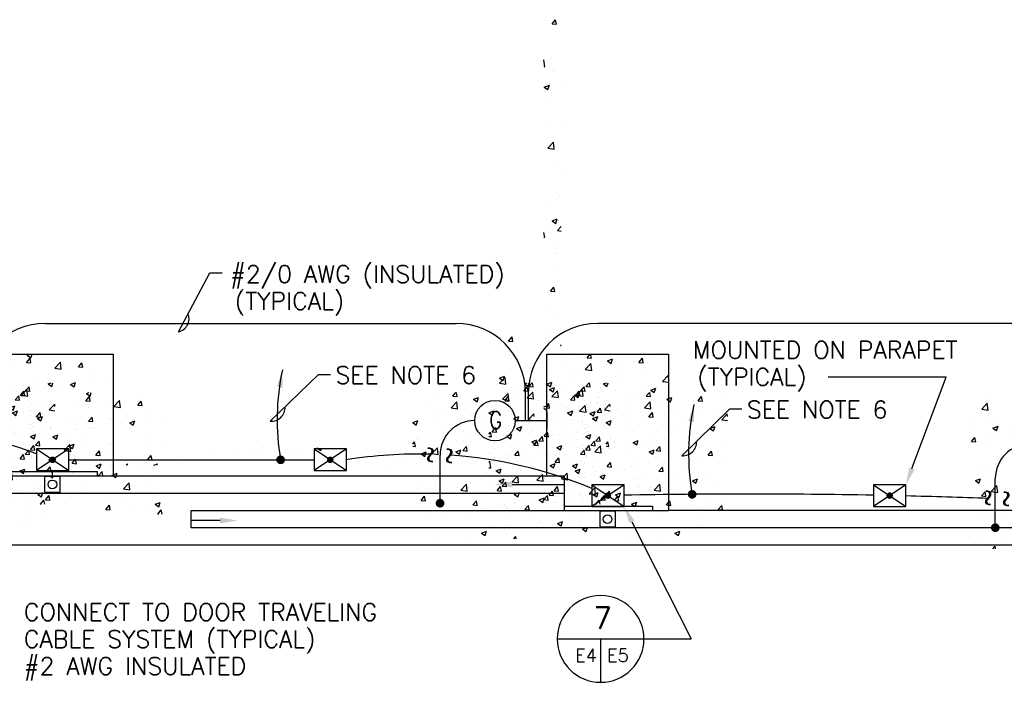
# Model space of a CAD drawing. Extents: x -210 to 4628, y -2287 to 14168.
# Tile 8 of 46: x 1138 to 1819, y 1215 to 1673. Entities that reach past the tile are written whole.
import ezdxf
from ezdxf.enums import TextEntityAlignment as Align

# ---------------------------------------------------------------- set-up
doc = ezdxf.new("R2010")
doc.units = 0
doc.header["$LTSCALE"] = 24
doc.linetypes.add('HIDDEN', pattern=[0])
doc.linetypes.add('PHANTOM', pattern=[0])
doc.layers.get('0').update_dxf_attribs({"linetype": 'CONTINUOUS'})
for name, color, linetype in [('E1', 4, 'CONTINUOUS'), ('E2', 2, 'CONTINUOUS'), ('ELEC', 4, 'CONTINUOUS'), ('ETEXT', 3, 'CONTINUOUS'), ('S1', 4, 'CONTINUOUS'), ('S6', 1, 'CONTINUOUS'), ('STRUCT', 2, 'CONTINUOUS')]:
    doc.layers.add(name, color=color, linetype=linetype)
doc.styles.get("Standard").update_dxf_attribs({"font": 'SIMPLEX'})

# ---------------------------------------------------------------- blocks, each defined once
blk = doc.blocks.new('*X')
at = {"color": 0}
for p, q in [((779.63, 1487.79), (779.63, 1487.79)), ((784.51, 1485.48), (786.92, 1488.35)), ((784.51, 1485.48), (787.5, 1485.21)), ((787.5, 1485.21), (786.92, 1488.35)), ((778.69, 1460.47), (778.8, 1460.58)), ((779.35, 1455.84), (778.8, 1460.58)), ((783.77, 1462.25), (783.77, 1462.25)), ((778.69, 1455.94), (779.35, 1455.84)), ((784.9, 1452.5), (784.9, 1452.5)), ((786.23, 1453.77), (786.23, 1453.77)), ((779.06, 1441.78), (782.56, 1443.13)), ((779.06, 1441.78), (781.54, 1440.1)), ((781.54, 1440.1), (782.56, 1443.13)), ((789.97, 1442.43), (789.97, 1442.43)), ((784.26, 1434.43), (784.26, 1434.43)), ((780.23, 1416.88), (780.23, 1416.88)), ((790.05, 1417.2), (790.05, 1417.2)), ((781.54, 1399.54), (785.43, 1403.6)), ((785.98, 1398.85), (785.43, 1403.6)), ((781.54, 1399.54), (785.98, 1398.85)), ((786.08, 1390.45), (786.08, 1390.45)), ((790.11, 1382.82), (790.11, 1382.82)), ((782.16, 1362.2), (782.16, 1362.2)), ((787.24, 1364.78), (787.24, 1364.78)), ((789.5, 1366.18), (789.5, 1366.18)), ((784.57, 1349.14), (788.07, 1350.48)), ((784.57, 1349.14), (787.06, 1347.46)), ((787.06, 1347.46), (788.07, 1350.48)), ((788.89, 1349.53), (788.89, 1349.53)), ((781.53, 1344.12), (781.53, 1344.12)), ((788.16, 1342.56), (790.69, 1345.2)), ((788.16, 1342.56), (790.69, 1342.17)), ((778.69, 1340.91), (778.81, 1341.05)), ((778.69, 1337.97), (779.39, 1337.91)), ((779.39, 1337.91), (778.81, 1341.05)), ((788.28, 1332.89), (788.28, 1332.89)), ((785.93, 1327.14), (785.93, 1327.14)), ((787.31, 1326.9), (787.31, 1326.9)), ((787.68, 1316.24), (787.68, 1316.24)), ((783.34, 1300.56), (785.75, 1303.44)), ((783.34, 1300.56), (786.33, 1300.3)), ((786.33, 1300.3), (785.75, 1303.44)), ((787.07, 1299.6), (787.07, 1299.6)), ((784.3, 1287.27), (784.3, 1287.27)), ((786.46, 1282.96), (786.46, 1282.96)), ((747.85, 1267.73), (747.85, 1267.73)), ((754.41, 1266.09), (756.82, 1268.97)), ((757.4, 1265.83), (756.82, 1268.96)), ((779.43, 1271.89), (779.43, 1271.89)), ((747.87, 1262.85), (747.87, 1262.85)), ((754.41, 1266.09), (757.4, 1265.83)), ((759.88, 1262.56), (759.88, 1262.56)), ((774.56, 1261.73), (774.56, 1261.73)), ((785.79, 1263.83), (785.79, 1263.83)), ((785.85, 1266.31), (785.85, 1266.31)), ((790.27, 1262.96), (790.69, 1263.46)), ((790.27, 1262.96), (790.69, 1262.92)), ((748.06, 1236.87), (751.95, 1240.93)), ((748.07, 1240.36), (751.57, 1241.71)), ((748.07, 1240.36), (750.56, 1238.69)), ((750.56, 1238.69), (751.57, 1241.71)), ((752.51, 1236.18), (751.96, 1240.93)), ((746.56, 1236.32), (746.56, 1236.32)), ((748.06, 1236.87), (752.51, 1236.18)), ((784.57, 1236.59), (784.57, 1236.59)), ((784.64, 1233.02), (784.64, 1233.02)), ((791.3, 1235.18), (791.3, 1235.18)), ((801.42, 1228.6), (805.32, 1232.66)), ((805.87, 1227.91), (805.32, 1232.66)), ((810.31, 1236.54), (810.31, 1236.54)), ((818, 1234.05), (818, 1234.05)), ((819.93, 1236.36), (822.08, 1237.19)), ((819.93, 1236.36), (822.42, 1234.68)), ((822.42, 1234.68), (823.26, 1237.19)), ((1148.9, 1231.58), (1151.32, 1234.45)), ((1149.37, 1236.47), (1151.24, 1237.19)), ((1149.37, 1236.47), (1151.85, 1234.79)), ((1151.89, 1231.32), (1151.32, 1234.45)), ((1151.85, 1234.79), (1152.66, 1237.19)), ((1167.3, 1235.44), (1167.3, 1235.44)), ((1167.4, 1233.02), (1167.4, 1233.02)), ((1186.33, 1235.52), (1186.33, 1235.52)), ((1523.98, 1234.11), (1523.98, 1234.11)), ((1536.46, 1234.68), (1538.57, 1237.19)), ((1536.46, 1234.68), (1539.45, 1234.41)), ((1539.45, 1234.41), (1538.94, 1237.19)), ((1550.66, 1232.57), (1554.16, 1233.92)), ((1550.66, 1232.57), (1553.15, 1230.9)), ((1553.15, 1230.89), (1554.16, 1233.92)), ((1572.32, 1231.54), (1574.73, 1234.41)), ((1575.31, 1231.27), (1574.73, 1234.41)), ((1588.09, 1234.44), (1588.09, 1234.44)), ((1906.64, 1236.52), (1906.64, 1236.52)), ((1959.88, 1234.63), (1962.02, 1237.19)), ((1959.88, 1234.63), (1962.87, 1234.37)), ((1962.87, 1234.37), (1962.35, 1237.19)), ((797.21, 1225.35), (799.62, 1228.22)), ((800.2, 1225.08), (799.62, 1228.22)), ((801.42, 1228.6), (805.87, 1227.91)), ((1141.33, 1231.69), (1141.33, 1231.69)), ((1148.9, 1231.58), (1151.89, 1231.32)), ((1154.88, 1231.38), (1154.88, 1231.38)), ((1168.33, 1227.65), (1172.22, 1231.71)), ((1168.33, 1227.65), (1172.77, 1226.96)), ((1172.78, 1226.96), (1172.22, 1231.71)), ((1184.77, 1228.44), (1187.18, 1231.31)), ((1184.77, 1228.44), (1187.76, 1228.18)), ((1187.76, 1228.18), (1187.18, 1231.31)), ((1521.91, 1230.15), (1521.91, 1230.15)), ((1525.06, 1226.14), (1525.06, 1226.14)), ((1535.23, 1226.7), (1539.13, 1230.76)), ((1535.23, 1226.7), (1539.68, 1226.01)), ((1539.68, 1226.01), (1539.13, 1230.76)), ((1548.6, 1229.02), (1548.6, 1229.02)), ((1556.64, 1230.3), (1556.64, 1230.3)), ((1569.15, 1231.95), (1569.15, 1231.95)), ((1572.32, 1231.54), (1575.31, 1231.28)), ((1575.29, 1227.89), (1575.29, 1227.89)), ((1902.14, 1225.75), (1906.03, 1229.81)), ((1902.14, 1225.75), (1906.59, 1225.06)), ((1906.59, 1225.06), (1906.03, 1229.81)), ((1951.95, 1228.68), (1955.45, 1230.02)), ((1951.95, 1228.68), (1954.44, 1227)), ((1954.44, 1227), (1955.46, 1230.02)), ((1957.68, 1227.15), (1957.68, 1227.15)), ((1958.39, 1229.23), (1958.39, 1229.23)), ((1968.75, 1226.76), (1968.75, 1226.76)), ((1970.91, 1230.88), (1970.91, 1230.88)), ((778.69, 1220.53), (781.42, 1221.58)), ((778.69, 1219.71), (780.41, 1218.56)), ((780.41, 1218.55), (781.42, 1221.58)), ((797.21, 1225.35), (800.2, 1225.08)), ((803, 1221.03), (803, 1221.03)), ((809.7, 1219.9), (809.7, 1219.9)), ((815.52, 1222.68), (815.52, 1222.68)), ((1138.29, 1220.52), (1138.29, 1220.52)), ((1164.98, 1219.39), (1164.98, 1219.39)), ((1192.36, 1222.31), (1192.36, 1222.31)), ((1204.76, 1219.95), (1204.76, 1219.95)), ((1532.45, 1223.43), (1532.45, 1223.43)), ((1549.35, 1221.21), (1549.35, 1221.21)), ((1559.15, 1222.3), (1559.15, 1222.3)), ((1560.66, 1220), (1560.66, 1220)), ((1575.02, 1224.73), (1575.02, 1224.73)), ((1585.84, 1221.18), (1585.84, 1221.18)), ((1588.59, 1218.42), (1592.49, 1222.48)), ((1589.82, 1225.01), (1589.82, 1225.01)), ((1592.69, 1220.73), (1592.49, 1222.48)), ((1895.36, 1220.93), (1895.36, 1220.93)), ((1906.04, 1219.88), (1906.04, 1219.88)), ((1907.88, 1222.58), (1907.88, 1222.58)), ((1926.82, 1225.07), (1926.82, 1225.07)), ((1932, 1223.63), (1932, 1223.63)), ((1939.59, 1221.76), (1939.59, 1221.76)), ((1955.5, 1217.47), (1959.39, 1221.53)), ((1959.95, 1216.78), (1959.4, 1221.53)), ((752.48, 1214.38), (752.48, 1214.38)), ((784.03, 1216.38), (784.03, 1216.38)), ((802.82, 1216.49), (802.82, 1216.49)), ((1140.72, 1215.05), (1140.72, 1215.05)), ((1152.58, 1213.24), (1152.58, 1213.24)), ((1154.24, 1213.3), (1154.24, 1213.3)), ((1166.69, 1218.79), (1166.69, 1218.79)), ((1173.18, 1215.8), (1173.18, 1215.8)), ((1179.21, 1216.34), (1182.71, 1217.68)), ((1179.21, 1216.34), (1181.7, 1214.66)), ((1181.7, 1214.66), (1182.71, 1217.68)), ((1181.74, 1218.25), (1181.74, 1218.25)), ((1191.67, 1218.27), (1191.67, 1218.27)), ((1508.69, 1216.46), (1512.15, 1217.79)), ((1508.69, 1216.42), (1511.14, 1214.77)), ((1511.14, 1214.77), (1512.15, 1217.79)), ((1523.38, 1217.46), (1523.38, 1217.46)), ((1531.5, 1215), (1531.5, 1215)), ((1556, 1212.23), (1556, 1212.23)), ((1574.94, 1214.72), (1574.94, 1214.72)), ((1580.51, 1212.44), (1584.01, 1213.79)), ((1580.51, 1212.44), (1582.99, 1210.76)), ((1582.99, 1210.76), (1584.01, 1213.79)), ((1588.59, 1218.42), (1592.69, 1217.79)), ((1895.59, 1214.36), (1895.59, 1214.36)), ((1909.94, 1212.55), (1913.44, 1213.9)), ((1909.94, 1212.55), (1912.43, 1210.87)), ((1910.43, 1216.75), (1910.43, 1216.75)), ((1912.43, 1210.87), (1913.44, 1213.89)), ((1922.28, 1213.23), (1922.28, 1213.23)), ((1948.97, 1212.1), (1948.97, 1212.1)), ((1955.5, 1217.47), (1959.95, 1216.78)), ((1976.69, 1213.65), (1976.69, 1213.65)), ((781.57, 1209.63), (781.57, 1209.63)), ((808.26, 1208.5), (808.26, 1208.5)), ((814.8, 1205.52), (814.8, 1205.52)), ((821.3, 1205.45), (821.3, 1205.45)), ((1141.72, 1211.66), (1141.72, 1211.66)), ((1191.75, 1205.67), (1191.75, 1205.67)), ((1193.72, 1207.27), (1193.72, 1207.27)), ((1511.9, 1206.42), (1511.9, 1206.42)), ((1543.48, 1210.58), (1543.48, 1210.58)), ((1572.64, 1209.02), (1572.64, 1209.02)), ((1574.41, 1208.09), (1574.41, 1208.09)), ((1895.09, 1203.3), (1897.5, 1206.17)), ((1898.08, 1203.04), (1897.5, 1206.17)), ((1906.13, 1207.64), (1906.13, 1207.64)), ((1913.66, 1205.35), (1913.66, 1205.35)), ((1922.41, 1205.77), (1922.41, 1205.77)), ((1931.4, 1206.98), (1931.4, 1206.98)), ((1932.82, 1206.52), (1932.82, 1206.52)), ((1945.24, 1209.51), (1945.24, 1209.51)), ((1951.57, 1210.78), (1951.57, 1210.78)), ((1957.07, 1210.5), (1957.07, 1210.5)), ((1957.76, 1211.16), (1957.76, 1211.16)), ((1959.51, 1205.39), (1959.51, 1205.39)), ((1975.66, 1210.98), (1975.66, 1210.98)), ((783.42, 1199.73), (783.42, 1199.73)), ((785.64, 1200.51), (785.64, 1200.51)), ((789.85, 1201.31), (789.85, 1201.31)), ((792.11, 1202.92), (792.11, 1202.92)), ((802.36, 1202.96), (802.36, 1202.96)), ((807.76, 1200.1), (811.26, 1201.45)), ((807.76, 1200.1), (810.25, 1198.42)), ((809.09, 1203.25), (809.09, 1203.25)), ((810.25, 1198.42), (811.27, 1201.45)), ((818.8, 1201.79), (818.8, 1201.79)), ((1137.2, 1200.21), (1140.7, 1201.56)), ((1137.2, 1200.21), (1139.69, 1198.53)), ((1139.69, 1198.53), (1140.7, 1201.55)), ((1164.56, 1202.26), (1164.56, 1202.26)), ((1166.08, 1202.15), (1166.08, 1202.15)), ((1191.6, 1200.23), (1191.6, 1200.23)), ((1204.12, 1201.88), (1204.12, 1201.88)), ((1508.69, 1201.58), (1509.95, 1203.08)), ((1508.69, 1200.1), (1510.52, 1199.94)), ((1510.52, 1199.94), (1509.95, 1203.07)), ((1511.96, 1204.73), (1511.96, 1204.73)), ((1514.33, 1199.01), (1514.33, 1199.01)), ((1522.77, 1200.82), (1522.77, 1200.82)), ((1538.66, 1203.61), (1538.66, 1203.61)), ((1543.4, 1197.07), (1545.81, 1199.94)), ((1543.49, 1204.02), (1543.49, 1204.02)), ((1546.39, 1196.8), (1545.81, 1199.94)), ((1548.74, 1204.57), (1548.74, 1204.57)), ((1565.35, 1202.48), (1565.35, 1202.48)), ((1592.04, 1201.35), (1592.04, 1201.35)), ((1893.25, 1200.77), (1893.25, 1200.77)), ((1894.73, 1202.86), (1894.73, 1202.86)), ((1895.09, 1203.3), (1898.08, 1203.04)), ((1905.43, 1203.24), (1905.43, 1203.24)), ((1930.95, 1200.16), (1933.36, 1203.03)), ((1930.95, 1200.16), (1933.94, 1199.9)), ((1933.94, 1199.9), (1933.36, 1203.03)), ((1966.82, 1197.02), (1969.23, 1199.9)), ((1969.81, 1196.76), (1969.23, 1199.89)), ((582.33, 1191.98), (582.33, 1191.98)), ((584.78, 1192.11), (584.78, 1192.11)), ((604.27, 1191.69), (604.27, 1191.69)), ((622.04, 1191.98), (622.57, 1192.19)), ((622.04, 1191.98), (624.53, 1190.31)), ((624.53, 1190.31), (625.16, 1192.19)), ((701.33, 1188.17), (705.18, 1192.19)), ((705.77, 1187.48), (705.23, 1192.19)), ((1128.55, 1194.97), (1128.55, 1194.97)), ((1128.57, 1191.94), (1128.57, 1191.94)), ((1135.4, 1197.26), (1135.4, 1197.26)), ((1140.11, 1198.4), (1140.11, 1198.4)), ((1141.09, 1193.58), (1141.09, 1193.58)), ((1155.24, 1193.84), (1155.24, 1193.84)), ((1155.84, 1193.97), (1158.25, 1196.84)), ((1155.84, 1193.97), (1158.83, 1193.71)), ((1158.83, 1193.71), (1158.25, 1196.84)), ((1160.02, 1196.08), (1160.02, 1196.08)), ((1181.93, 1192.72), (1181.93, 1192.72)), ((1191.71, 1190.83), (1194.12, 1193.7)), ((1194.7, 1190.57), (1194.12, 1193.7)), ((1538.49, 1196.32), (1542, 1197.66)), ((1538.49, 1196.32), (1540.98, 1194.64)), ((1540.98, 1194.64), (1542, 1197.66)), ((1542.85, 1192.51), (1542.85, 1192.51)), ((1543.4, 1197.07), (1546.39, 1196.8)), ((1561.78, 1195), (1561.78, 1195)), ((1579.26, 1193.93), (1581.67, 1196.8)), ((1579.26, 1193.93), (1582.25, 1193.67)), ((1582.25, 1193.67), (1581.67, 1196.8)), ((1939.79, 1192.42), (1943.29, 1193.76)), ((1939.79, 1192.42), (1942.27, 1190.74)), ((1942.28, 1190.74), (1943.29, 1193.76)), ((1956.46, 1193.86), (1956.46, 1193.86)), ((1963.54, 1193.93), (1963.54, 1193.93)), ((1966.82, 1197.02), (1969.81, 1196.76)), ((1970.66, 1193.28), (1970.66, 1193.28)), ((416.59, 1184.64), (419, 1187.51)), ((419.58, 1184.38), (419.01, 1187.51)), ((436.32, 1183.87), (439.82, 1185.21)), ((437.97, 1190.96), (437.97, 1190.96)), ((438.8, 1182.19), (439.82, 1185.21)), ((451.08, 1187.39), (451.08, 1187.39)), ((454.97, 1186.26), (454.97, 1186.26)), ((477.05, 1191.14), (477.05, 1191.14)), ((484.13, 1191.27), (484.13, 1191.27)), ((550.87, 1187.84), (550.87, 1187.84)), ((553.34, 1184.97), (553.34, 1184.97)), ((563.39, 1189.48), (563.39, 1189.48)), ((579.01, 1188.49), (579.01, 1188.49)), ((611.47, 1190.98), (611.47, 1190.98)), ((627.86, 1186.46), (627.86, 1186.46)), ((638.16, 1189.86), (638.16, 1189.86)), ((657.02, 1191.47), (657.02, 1191.47)), ((664.86, 1188.73), (664.86, 1188.73)), ((676.3, 1186.36), (676.3, 1186.36)), ((680.55, 1185.51), (680.55, 1185.51)), ((691.55, 1187.6), (691.55, 1187.6)), ((693.9, 1187.98), (697.4, 1189.32)), ((693.9, 1187.98), (696.38, 1186.3)), ((695.24, 1188.85), (695.24, 1188.85)), ((696.38, 1186.3), (697.4, 1189.32)), ((698.16, 1185.5), (698.16, 1185.5)), ((701.33, 1188.17), (705.77, 1187.48)), ((706.52, 1189.26), (706.52, 1189.26)), ((718.24, 1186.47), (718.24, 1186.47)), ((727.32, 1190.5), (727.32, 1190.5)), ((744.93, 1185.34), (744.93, 1185.34)), ((804.15, 1187.74), (806.56, 1190.61)), ((804.15, 1187.74), (807.14, 1187.47)), ((807.14, 1187.47), (806.56, 1190.61)), ((808.15, 1185.73), (808.15, 1185.73)), ((808.48, 1186.61), (808.48, 1186.61)), ((1139.09, 1188.26), (1139.09, 1188.26)), ((1165.47, 1185.5), (1165.47, 1185.5)), ((1165.79, 1187.13), (1165.79, 1187.13)), ((1191.14, 1189.03), (1191.14, 1189.03)), ((1191.71, 1190.83), (1194.69, 1190.57)), ((1192.48, 1186), (1192.48, 1186)), ((1208.63, 1191.59), (1208.63, 1191.59)), ((1530.33, 1190.86), (1530.33, 1190.86)), ((1548.13, 1187.92), (1548.13, 1187.92)), ((1562.58, 1186.52), (1562.58, 1186.52)), ((1573.8, 1191.44), (1573.8, 1191.44)), ((1591.74, 1191.53), (1591.74, 1191.53)), ((1900.51, 1185.63), (1900.51, 1185.63)), ((1904.82, 1186.59), (1904.82, 1186.59)), ((1912.33, 1187.82), (1912.33, 1187.82)), ((1930.79, 1190.34), (1930.79, 1190.34)), ((1932.09, 1189.79), (1932.09, 1189.79)), ((1939.02, 1186.69), (1939.02, 1186.69)), ((1941.5, 1188.27), (1941.5, 1188.27)), ((1944.6, 1191.43), (1944.6, 1191.43)), ((1965.71, 1185.56), (1965.71, 1185.56)), ((416.59, 1184.64), (419.58, 1184.38)), ((425.81, 1181.26), (425.81, 1181.26)), ((425.83, 1184.19), (425.83, 1184.19)), ((436.32, 1183.87), (438.8, 1182.19)), ((452.46, 1181.5), (454.87, 1184.38)), ((452.46, 1181.5), (455.45, 1181.24)), ((455.45, 1181.24), (454.87, 1184.37)), ((489.85, 1180.19), (490.73, 1181.24)), ((490.93, 1180.19), (490.73, 1181.24)), ((500.36, 1181.19), (500.36, 1181.19)), ((509.02, 1180.19), (511.67, 1181.21)), ((511.33, 1180.19), (511.67, 1181.21)), ((519.3, 1183.68), (519.3, 1183.68)), ((527.37, 1181.22), (527.37, 1181.22)), ((598.7, 1181.46), (598.7, 1181.46)), ((632.21, 1180.55), (632.21, 1180.55)), ((655.3, 1182.31), (655.3, 1182.31)), ((663.78, 1184.71), (663.78, 1184.71)), ((669, 1180.49), (669, 1180.49)), ((782.81, 1183.09), (782.81, 1183.09)), ((789.21, 1183.24), (789.21, 1183.24)), ((798.31, 1183.09), (798.31, 1183.09)), ((804.73, 1183.01), (804.73, 1183.01)), ((1124.69, 1182.17), (1125.49, 1183)), ((1124.69, 1178.46), (1126.04, 1178.25)), ((1126.04, 1178.25), (1125.49, 1183)), ((1139.5, 1181.76), (1139.5, 1181.76)), ((1154.5, 1179.76), (1154.5, 1179.76)), ((1167.05, 1180.08), (1170.55, 1181.42)), ((1167.05, 1180.08), (1169.53, 1178.4)), ((1169.53, 1178.4), (1170.55, 1181.42)), ((1178.45, 1180.51), (1178.45, 1180.51)), ((1183.66, 1184.77), (1183.66, 1184.77)), ((1190.97, 1182.16), (1190.97, 1182.16)), ((1522.16, 1184.17), (1522.16, 1184.17)), ((1528.92, 1178.06), (1528.92, 1178.06)), ((1533.42, 1181.52), (1533.42, 1181.52)), ((1580.21, 1179.44), (1580.21, 1179.44)), ((1912.35, 1183.27), (1912.35, 1183.27)), ((1146.87, 1176.36), (1146.87, 1176.36)), ((1174.96, 1170.67), (1178.85, 1174.73)), ((1179.4, 1169.98), (1178.85, 1174.72)), ((1190.54, 1172.38), (1190.54, 1172.38)), ((1512.77, 1172.47), (1512.77, 1172.47)), ((1529.69, 1172.79), (1529.69, 1172.79)), ((1539.46, 1171.34), (1539.46, 1171.34)), ((1541.86, 1169.72), (1545.76, 1173.78)), ((1546.31, 1169.03), (1545.76, 1173.77)), ((1547.52, 1171.28), (1547.52, 1171.28)), ((1548.63, 1175.28), (1548.63, 1175.28)), ((1555.61, 1176.93), (1555.61, 1176.93)), ((1568.34, 1176.18), (1571.84, 1177.53)), ((1568.34, 1176.18), (1570.83, 1174.51)), ((1570.83, 1174.51), (1571.84, 1177.53)), ((1573.19, 1174.8), (1573.19, 1174.8)), ((1582.3, 1175.8), (1582.3, 1175.8)), ((1897.78, 1176.29), (1901.28, 1177.64)), ((1897.78, 1176.29), (1900.26, 1174.62)), ((1900.26, 1174.61), (1901.28, 1177.64)), ((1908.77, 1168.77), (1912.66, 1172.83)), ((1913.21, 1168.08), (1912.66, 1172.82)), ((1930.18, 1173.69), (1930.18, 1173.69)), ((1931.45, 1171.71), (1931.45, 1171.71)), ((1950.39, 1174.21), (1950.39, 1174.21)), ((1955.85, 1177.21), (1955.85, 1177.21)), ((1969.63, 1172.29), (1973.13, 1173.63)), ((1969.63, 1172.29), (1972.12, 1170.61)), ((1972.12, 1170.61), (1973.13, 1173.63)), ((1138.89, 1165.11), (1138.89, 1165.11)), ((1145.3, 1168.43), (1145.3, 1168.43)), ((1164.86, 1168.86), (1164.86, 1168.86)), ((1171.99, 1167.3), (1171.99, 1167.3)), ((1174.96, 1170.67), (1179.4, 1169.98)), ((1196.75, 1164.93), (1196.75, 1164.93)), ((1198.68, 1166.17), (1198.68, 1166.17)), ((1514.47, 1162.59), (1516.88, 1165.47)), ((1517.46, 1162.33), (1516.88, 1165.46)), ((1517.18, 1171.14), (1517.18, 1171.14)), ((1521.55, 1167.53), (1521.55, 1167.53)), ((1541.86, 1169.72), (1546.31, 1169.03)), ((1566.15, 1170.21), (1566.15, 1170.21)), ((1902.03, 1165.69), (1904.44, 1168.56)), ((1902.03, 1165.69), (1905.02, 1165.43)), ((1904.21, 1169.95), (1904.21, 1169.95)), ((1905.02, 1165.43), (1904.44, 1168.56)), ((1908.77, 1168.77), (1913.21, 1168.08)), ((1918.93, 1170.07), (1918.93, 1170.07)), ((1937.89, 1162.55), (1940.3, 1165.42)), ((1940.88, 1162.29), (1940.3, 1165.42)), ((1962.13, 1160.49), (1966.02, 1164.55)), ((1966.58, 1159.8), (1966.02, 1164.55)), ((1162.78, 1156.36), (1165.19, 1159.23)), ((1165.77, 1156.1), (1165.19, 1159.23)), ((1165.3, 1160.79), (1165.3, 1160.79)), ((1177.81, 1162.44), (1177.81, 1162.44)), ((1196.89, 1159.95), (1200.39, 1161.29)), ((1196.89, 1159.95), (1199.38, 1158.27)), ((1199.38, 1158.27), (1200.39, 1161.29)), ((1514.47, 1162.59), (1517.46, 1162.33)), ((1526.33, 1160.06), (1529.83, 1161.4)), ((1526.33, 1160.06), (1528.82, 1158.38)), ((1528.82, 1158.38), (1529.83, 1161.4)), ((1550.34, 1159.46), (1552.75, 1162.33)), ((1550.34, 1159.46), (1553.32, 1159.19)), ((1553.33, 1159.19), (1552.75, 1162.33)), ((1567.05, 1159.72), (1567.05, 1159.72)), ((1572.59, 1158.15), (1572.59, 1158.15)), ((1579.57, 1161.37), (1579.57, 1161.37)), ((1586.2, 1156.32), (1588.61, 1159.19)), ((1589.19, 1156.06), (1588.61, 1159.19)), ((1589.68, 1161.69), (1589.68, 1161.69)), ((1902.59, 1162.27), (1902.59, 1162.27)), ((1929.29, 1161.14), (1929.29, 1161.14)), ((1937.89, 1162.55), (1940.88, 1162.29)), ((1939.44, 1158.44), (1939.44, 1158.44)), ((1955.24, 1160.57), (1955.24, 1160.57)), ((1955.98, 1160.01), (1955.98, 1160.01)), ((1962.13, 1160.49), (1966.58, 1159.8)), ((1968.6, 1163.45), (1968.6, 1163.45)), ((1968.81, 1158.64), (1968.81, 1158.64)), ((1973.75, 1159.41), (1976.16, 1162.29)), ((1973.75, 1159.41), (1976.69, 1159.16)), ((1976.69, 1159.42), (1976.17, 1162.29)), ((1162.78, 1156.36), (1165.77, 1156.1)), ((1181.59, 1154.93), (1181.59, 1154.93)), ((1189.93, 1155.74), (1189.93, 1155.74)), ((1198.64, 1153.22), (1201.05, 1156.1)), ((1198.64, 1153.22), (1199.05, 1153.19)), ((1201.59, 1153.19), (1201.05, 1156.09)), ((1520.94, 1150.88), (1520.94, 1150.88)), ((1531.36, 1151.68), (1531.36, 1151.68)), ((1535.48, 1155.56), (1535.48, 1155.56)), ((1545.66, 1151.51), (1545.66, 1151.51)), ((1546.91, 1154.63), (1546.91, 1154.63)), ((1560.52, 1156.69), (1560.52, 1156.69)), ((1586.2, 1156.32), (1589.19, 1156.06)), ((1903.6, 1153.3), (1903.6, 1153.3)), ((1910.28, 1153.44), (1910.28, 1153.44)), ((1913.14, 1155.55), (1913.14, 1155.55)), ((1918.3, 1151.99), (1918.3, 1151.99)), ((1927.62, 1156.16), (1931.12, 1157.51)), ((1927.62, 1156.16), (1930.11, 1154.49)), ((1929.57, 1157.05), (1929.57, 1157.05)), ((1930.11, 1154.48), (1931.12, 1157.51)), ((1937.23, 1154.49), (1937.23, 1154.49)), ((1939.83, 1154.42), (1939.83, 1154.42)), ((1966.52, 1153.3), (1966.52, 1153.3)), ((1572.35, 1150.38), (1572.35, 1150.38)), ((1572.5, 1145.71), (1572.5, 1145.71)), ((1585.35, 1144.14), (1585.35, 1144.14)), ((1905.78, 1150.35), (1905.78, 1150.35)), ((1951.42, 1147.46), (1951.42, 1147.46)), ((1543.34, 1140.7), (1543.34, 1140.7)), ((1546.31, 1137.99), (1546.31, 1137.99)), ((1553.9, 1140), (1553.9, 1140)), ((1556.17, 1139.93), (1559.67, 1141.27)), ((1556.17, 1139.93), (1558.66, 1138.25)), ((1558.66, 1138.25), (1559.68, 1141.27)), ((1566.42, 1141.65), (1566.42, 1141.65)), ((1571.98, 1141.51), (1571.98, 1141.51)), ((1893.1, 1137.45), (1893.1, 1137.45)), ((1922.26, 1142.46), (1922.26, 1142.46)), ((1928.96, 1140.41), (1928.96, 1140.41)), ((1954.64, 1143.93), (1954.64, 1143.93)), ((1955.66, 1138.92), (1955.66, 1138.92)), ((1957.47, 1136.03), (1960.97, 1137.38)), ((1959.96, 1134.35), (1960.97, 1137.37)), ((1522.32, 1135.84), (1522.32, 1135.84)), ((1903, 1136.66), (1903, 1136.66)), ((1905.14, 1132.27), (1905.14, 1132.27)), ((1909.89, 1129.19), (1911.38, 1130.95)), ((1911.7, 1129.19), (1911.38, 1130.95)), ((1919.34, 1135.72), (1919.34, 1135.72)), ((1924.08, 1134.77), (1924.08, 1134.77)), ((1946.03, 1134.6), (1946.03, 1134.6)), ((1957.47, 1136.03), (1959.95, 1134.35))]:
    blk.add_line(p, q, dxfattribs=at)
blk = doc.blocks.new('DET')
at = {"layer": 'S1', "color": 0}
blk.add_blockref('*X', (34.95, 152.61), dxfattribs=at)
blk.add_blockref('*X', (34.95, 152.61), dxfattribs=at)
at = {"layer": 'S6', "color": 0}
for p in [(-98.77, 152.61), (34.95, 152.61), (34.95, 152.61), (34.95, 152.61)]:
    blk.add_blockref('*X', p, dxfattribs=at)
blk = doc.blocks.new('XEBACK')
at = {"layer": 'STRUCT', "color": 0}
for p, q in [((1256.67, 1321.73), (1256.67, 1333.73)), ((2354.67, 1309.73), (1118.67, 1309.73))]:
    blk.add_line(p, q, dxfattribs=at)
for points in [[(1118.67, 1441.73), (1202.67, 1441.73)], [(1202.67, 1441.73), (1202.67, 1357.73)], [(1502.67, 1441.73), (1586.67, 1441.73)], [(1502.67, 1357.73), (1502.67, 1441.73)], [(1586.67, 1441.73), (1586.67, 1333.73)], [(1130.67, 1357.73), (1202.67, 1357.73)], [(1202.67, 1357.73), (1502.67, 1357.73)], [(1502.67, 1357.73), (1514.67, 1357.73), (1514.67, 1333.73)], [(1478.67, 1351.73), (1514.67, 1351.73)], [(860.67, 1345.73), (1514.67, 1345.73)], [(1898.67, 1333.73), (1898.67, 1321.73), (1256.67, 1321.73)], [(1256.67, 1333.73), (1514.67, 1333.73)], [(1514.67, 1333.73), (1586.67, 1333.73)], [(1886.67, 1333.73), (1586.67, 1333.73)], [(1276.67, 1326.73), (1256.67, 1326.73)]]:
    blk.add_lwpolyline(points, dxfattribs=at)
at = {"layer": 'STRUCT', "color": 0, "linetype": 'HIDDEN'}
for points in [[(1130.67, 1360.73), (1191.67, 1360.73), (1191.67, 1357.73)], [(1514.67, 1336.73), (1575.67, 1336.73), (1575.67, 1333.73)]]:
    blk.add_lwpolyline(points, dxfattribs=at)
at = {"layer": 'STRUCT', "color": 0}
for points in [[(1155.27, 1346.33), (1166.07, 1346.33), (1166.07, 1357.13), (1155.27, 1357.13)], [(1539.27, 1322.33), (1550.07, 1322.33), (1550.07, 1333.13), (1539.27, 1333.13)]]:
    blk.add_lwpolyline(points, close=True, dxfattribs=at)
for centre in [(1160.67, 1351.73), (1544.67, 1327.73)]:
    blk.add_circle(centre, 3, dxfattribs=at)
for points in [[(1478.67, 1349.73), (1478.67, 1353.73), (1466.67, 1351.73)], [(1276.67, 1328.73), (1276.67, 1324.73), (1288.67, 1326.73)]]:
    blk.add_solid(points, dxfattribs=at)
for p in [(-6.02, 204.55), (-6.02, 204.55), (-6.02, 204.55), (-6.02, 204.55), (-6.02, 204.55), (-6.02, 204.55), (-6.02, 204.55), (-6.02, 204.55), (-6.02, 204.55), (-430.19, 184.82), (-46.19, 184.82), (337.81, 184.82), (721.81, 184.82)]:
    blk.add_blockref('*X', p, dxfattribs=at)

msp = doc.modelspace()

# ---------------------------------------------------------------- linework, layer by layer
at = {"layer": 'E1', "color": 0}
for p, q in [((1155.825, 1463.053), (1439.825, 1463.053)), ((1837.825, 1463.053), (1537.825, 1463.053)), ((1487.825, 1395.854), (1487.825, 1415.053)), ((1489.825, 1415.053), (1489.825, 1395.805)), ((1502.876, 1389.854), (1502.876, 1401.854)), ((1480.774, 1395.854), (1502.876, 1395.854)), ((1172.082, 1376.213), (1149.67, 1361.252)), ((1149.67, 1376.213), (1172.082, 1361.252)), ((1341.655, 1376.213), (1364.067, 1361.252)), ((1364.067, 1376.213), (1341.655, 1361.252)), ((1533.67, 1351.449), (1556.082, 1336.487)), ((1556.082, 1351.449), (1533.67, 1336.487)), ((1750.929, 1351.449), (1728.517, 1336.487)), ((1728.517, 1351.449), (1750.929, 1336.487))]:
    msp.add_line(p, q, dxfattribs=at)
at = {"layer": 'E1', "color": 0, "linetype": 'PHANTOM'}
msp.add_line((1172.082, 1368.733), (1341.655, 1368.733), dxfattribs=at)
at = {"layer": 'E1', "color": 0}
for points in [[(1172.082, 1376.213), (1149.67, 1376.213), (1149.67, 1361.252), (1172.082, 1361.252)], [(1364.067, 1376.213), (1341.655, 1376.213), (1341.655, 1361.252), (1364.067, 1361.252)], [(1556.082, 1351.449), (1533.67, 1351.449), (1533.67, 1336.487), (1556.082, 1336.487)], [(1750.929, 1351.449), (1728.517, 1351.449), (1728.517, 1336.487), (1750.929, 1336.487)]]:
    msp.add_lwpolyline(points, close=True, dxfattribs=at)
at = {"layer": 'E1', "color": 0, "const_width": 2.25}
for points in [[(1159.751, 1368.733, 1), (1162.001, 1368.733, 1)], [(1351.736, 1368.733, 1), (1353.986, 1368.733, 1)], [(1543.751, 1343.968, 1), (1546.001, 1343.968, 1)], [(1738.598, 1343.968, 1), (1740.848, 1343.968, 1)]]:
    msp.add_lwpolyline(points, format="xyb", close=True, dxfattribs=at)
at = {"layer": 'E1', "color": 0}
msp.add_circle((1466.774, 1395.854), 14, dxfattribs=at)
for centre, radius, start, end in [((1155.825, 1415.053), 48, 90, 180), ((1439.825, 1415.053), 48, 0, 90), ((1537.825, 1415.053), 48, 90, 180), ((1479.154, 1396.723), 163.036, 167.909534, 189.88556), ((1763.716, 1372.849), 163.036, 167.909534, 189.88556), ((1452.774, 1371.854), 24, 90, 180), ((1836.774, 1355.729), 24, 90, 180)]:
    msp.add_arc(centre, radius, start, end, dxfattribs=at)
at = {"layer": 'E1', "color": 0, "linetype": 'PHANTOM'}
for centre, radius, start, end in [((1029.727, 1049.62), 344.778, 69.64199, 85.9324), ((1413.898, 1058.583), 314.127, 88.420601, 99.127645), ((1413.898, 1058.583), 314.127, 67.586777, 86.001198), ((1642.3, -3122.623), 4467.653, 88.894229, 91.105771), ((1642.3, -3122.623), 4467.653, 87.877162, 88.606735)]:
    msp.add_arc(centre, radius, start, end, dxfattribs=at)
at = {"layer": 'E1', "color": 0}
for points in [[(1315.973, 1419.302), (1319.928, 1418.708), (1319.734, 1430.872)], [(1600.535, 1395.428), (1604.49, 1394.834), (1604.296, 1406.997)]]:
    msp.add_solid(points, dxfattribs=at)
at = {"layer": 'E2', "color": 0}
for p, q in [((1247.875, 1457.192), (1269.679, 1498.15)), ((1269.679, 1498.15), (1278.008, 1498.15)), ((1311.397, 1395.468), (1344.633, 1427.845)), ((1344.633, 1427.845), (1352.962, 1427.845)), ((1778.861, 1425.849), (1697.281, 1425.849)), ((1755.147, 1362.683), (1778.861, 1425.849)), ((1595.959, 1371.593), (1629.195, 1403.97)), ((1629.195, 1403.97), (1637.524, 1403.97)), ((1561.506, 1325.783), (1602.526, 1244.824))]:
    msp.add_line(p, q, dxfattribs=at)
for centre, start, end in [((1245.698, 1466.473), 283.203, 19.777077), ((1312.148, 1404.97), 265.481269, 2.055347), ((1596.71, 1381.096), 265.481269, 2.055347)]:
    msp.add_arc(centre, 9.532, start, end, dxfattribs=at)
for points in [[(1757.019, 1361.98), (1753.274, 1363.386), (1750.929, 1351.449)], [(1559.722, 1324.879), (1563.29, 1326.687), (1556.082, 1336.487)]]:
    msp.add_solid(points, dxfattribs=at)
at = {"layer": 'ELEC', "color": 0, "linetype": 'CONTINUOUS'}
for p, q in [((1428.774, 1338.937), (1428.774, 1371.854)), ((1812.774, 1322.007), (1812.774, 1355.729))]:
    msp.add_line(p, q, dxfattribs=at)
at = {"layer": 'ELEC', "color": 0, "const_width": 3}
for points in [[(1317.038, 1368.733, 1), (1320.038, 1368.733, 1)], [(1427.274, 1338.696, 1), (1430.274, 1338.696, 1)], [(1601.6, 1344.858, 1), (1604.6, 1344.858, 1)], [(1811.274, 1321.765, 1), (1814.274, 1321.765, 1)]]:
    msp.add_lwpolyline(points, format="xyb", close=True, dxfattribs=at)
at = {"layer": 'S1', "color": 0}
for p, q in [((1509.808, 1244.824), (1602.526, 1244.824)), ((1539.808, 1244.824), (1539.808, 1214.824))]:
    msp.add_line(p, q, dxfattribs=at)
for start, end in [(0, 180), (180, 0)]:
    msp.add_arc((1539.808, 1244.824), 30, start, end, dxfattribs=at)

# ---------------------------------------------------------------- block references
at = {"layer": 'E1', "color": 0}
for name, p in [('XEBACK', (0, 0)), ('DET', (0, 25.409))]:
    msp.add_blockref(name, p, dxfattribs=at)

# ---------------------------------------------------------------- texts
for p in [(1417.017, 1372.131), (1430.047, 1371.452), (1802.708, 1342.41), (1815.236, 1341.731)]:
    msp.add_text('%%126', height=12, rotation=270, dxfattribs=at).set_placement(p, align=Align.CENTER)
at = {"layer": 'E2', "color": 0}
for s, p in [('#2/0 AWG (INSULATED)', (1283.71, 1491.223)), ('(TYPICAL)', (1286.9, 1472.554)), ('MOUNTED ON PARAPET', (1603.533, 1438.756)), ('SEE NOTE 6', (1356.443, 1421.334)), ('(TYPICAL)', (1606.723, 1420.086)), ('SEE NOTE 6', (1641.005, 1397.46)), ('CONNECT TO DOOR TRAVELING', (1141.011, 1257.392)), ('CABLE SYSTEM (TYPICAL)', (1141.011, 1238.722)), ('#2 AWG INSULATED', (1141.011, 1220.053))]:
    msp.add_text(s, height=12, dxfattribs=at).set_placement(p)
at = {"layer": 'ETEXT', "color": 0, "width": 0.8}
msp.add_text('G', height=12, dxfattribs=at).set_placement((1462.906, 1390.16, -72))
at = {"layer": 'S1', "color": 0}
for s, height, p in [('7', 15, (1534.731, 1251.884)), ('E4', 9, (1522.205, 1229.052)), ('E5', 9, (1544.278, 1229.052))]:
    msp.add_text(s, height=height, dxfattribs=at).set_placement(p)

doc.saveas('drawing.dxf')
